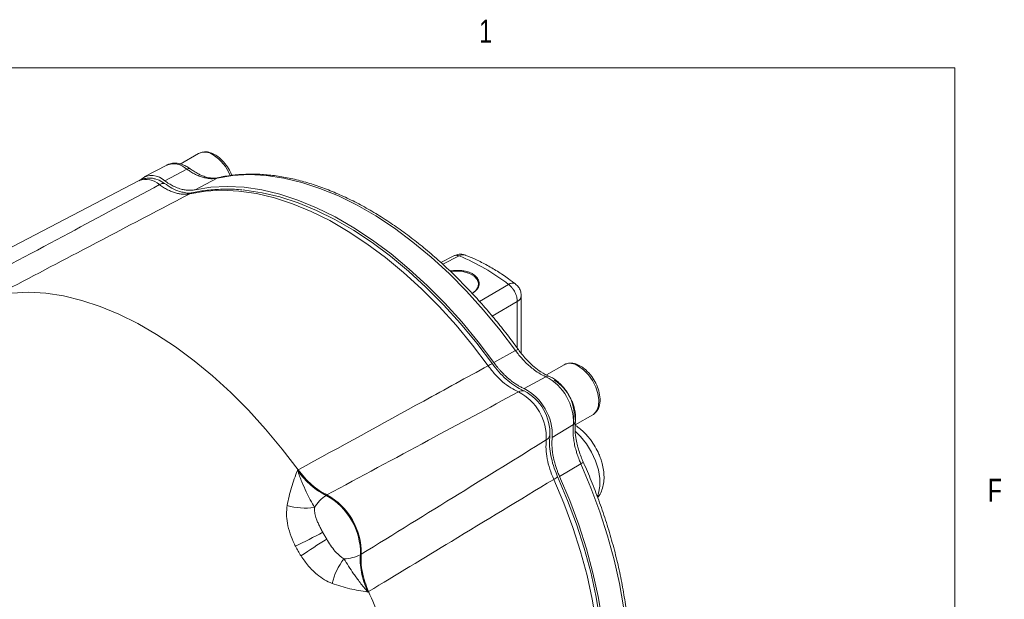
# Model space of a CAD drawing. Header units: inches. Extents: x 0.3 to 33.9, y 0.2 to 21.6.
# Tile 24 of 24: x 29.7 to 33.7, y 19.3 to 21.6. Entities that reach past the tile are written whole.
import ezdxf

# ---------------------------------------------------------------- set-up
doc = ezdxf.new("R2010")
doc.units = ezdxf.units.IN
doc.header["$MEASUREMENT"] = 0
doc.styles.add('SLDTEXTSTYLE0', font='TXT', dxfattribs={"width": 0.75})

msp = doc.modelspace()

# ---------------------------------------------------------------- linework, layer by layer
at = {"color": 7, "linetype": 'Continuous', "lineweight": 0}
for p in [(0.5229, 21.4106), (33.5229, 0.4106)]:
    msp.add_line(p, (33.5229, 21.4106), dxfattribs=at)
at = {"color": 7, "linetype": 'Continuous', "lineweight": 15}
for p, q in [((30.4505, 21.0631), (30.376, 21.0201)), ((30.3209, 21.0157), (30.2297, 20.9681)), ((30.4025, 20.9994), (30.3133, 20.9516)), ((30.526, 20.9628), (30.4359, 20.9156)), ((30.5328, 20.9645), (30.526, 20.9628)), ((30.2091, 20.9528), (29.411, 20.5365)), ((31.4872, 20.647), (31.4343, 20.6202)), ((31.7608, 20.2511), (31.761, 20.4853)), ((31.7381, 20.2618), (31.6499, 20.2134)), ((31.935, 20.2045), (31.8635, 20.1632)), ((31.8615, 20.1555), (31.7725, 20.1077)), ((31.9807, 19.9601), (32.0523, 20.0015)), ((31.9731, 19.9621), (31.8871, 19.9089)), ((32.0031, 19.8022), (31.9171, 19.75)), ((30.8522, 19.7754), (30.8553, 19.7773)), ((30.9718, 19.6755), (30.9687, 19.6736)), ((31.1078, 19.4326), (31.111, 19.4343)), ((31.1409, 19.2826), (31.1377, 19.2808))]:
    msp.add_line(p, q, dxfattribs=at)
at = {"color": 8, "linetype": 'Continuous', "lineweight": 15}
for p, q in [((31.5089, 20.6465), (31.4422, 20.6129)), ((31.5917, 20.4615), (31.7094, 20.5306)), ((31.6431, 20.4023), (31.7449, 20.4617)), ((31.7447, 20.2724), (31.7449, 20.4617))]:
    msp.add_line(p, q, dxfattribs=at)
at = {"color": 7, "linetype": 'Continuous', "lineweight": 15, "flags": 128}
for points in [[(30.2726, 20.9605), (30.2904, 20.9543), (30.3119, 20.9415)], [(30.526, 20.9628), (30.5898, 20.9734), (30.6564, 20.9769), (30.7255, 20.9734), (30.7966, 20.9629), (30.8694, 20.9455), (30.9435, 20.9213), (31.0186, 20.8903), (31.0943, 20.8528), (31.1702, 20.809), (31.2458, 20.7589), (31.3209, 20.703), (31.395, 20.6415), (31.4678, 20.5747), (31.5389, 20.5029), (31.6078, 20.4266), (31.6744, 20.3461), (31.7381, 20.2618)], [(30.4359, 20.9156), (30.4999, 20.926), (30.5666, 20.9294), (30.6357, 20.9259), (30.707, 20.9154), (30.7799, 20.8979), (30.8541, 20.8736), (30.9293, 20.8426), (31.0051, 20.805), (31.0811, 20.7611), (31.1569, 20.711), (31.2321, 20.655), (31.3063, 20.5934), (31.3792, 20.5266), (31.4503, 20.4548), (31.5194, 20.3784), (31.586, 20.2978), (31.6499, 20.2134)], [(31.6264, 20.2003), (31.5626, 20.2844), (31.4961, 20.3648), (31.4271, 20.441), (31.3561, 20.5126), (31.2834, 20.5792), (31.2093, 20.6406), (31.1343, 20.6963), (31.0587, 20.7462), (30.9829, 20.79), (30.9073, 20.8274), (30.8322, 20.8583), (30.7582, 20.8824), (30.6854, 20.8997), (30.6144, 20.9101), (30.5455, 20.9136), (30.479, 20.91), (30.4152, 20.8995)], [(30.6311, 20.9146), (30.6383, 20.9139), (30.7089, 20.9036), (30.7811, 20.8864), (30.8547, 20.8624), (30.9293, 20.8317), (31.0044, 20.7945), (31.0798, 20.751), (31.1549, 20.7015), (31.2295, 20.646), (31.3031, 20.5851), (31.3753, 20.5188), (31.4459, 20.4477), (31.5144, 20.372), (31.5806, 20.2921), (31.6439, 20.2085)], [(31.4737, 20.5837), (31.4763, 20.5841), (31.5025, 20.5851), (31.5282, 20.5819), (31.5513, 20.5746), (31.5699, 20.5638), (31.5825, 20.5505), (31.5881, 20.5357), (31.5862, 20.5205), (31.577, 20.5063), (31.5612, 20.4941)], [(30.8553, 19.7773), (30.7905, 19.862), (30.7229, 19.943), (30.653, 20.0197), (30.581, 20.0918), (30.5073, 20.159), (30.4323, 20.2208), (30.3563, 20.2771), (30.2798, 20.3275), (30.2031, 20.3718), (30.1266, 20.4097), (30.0507, 20.4411), (29.9757, 20.4659), (29.902, 20.4838), (29.83, 20.4948), (29.7601, 20.4988), (29.6925, 20.4959), (29.6277, 20.486)], [(32.0523, 20.0015), (32.0543, 20.0027), (32.0575, 20.0051), (32.0687, 20.0189), (32.0751, 20.0381), (32.0764, 20.0612), (32.0725, 20.0871), (32.0637, 20.1139), (32.0504, 20.14), (32.0336, 20.1638), (32.0143, 20.1838), (31.9937, 20.1987)], [(31.9087, 19.7498), (31.9495, 19.6531), (31.9856, 19.5559), (32.0169, 19.4588), (32.0432, 19.3621), (32.0644, 19.2663), (32.0804, 19.1721), (32.0912, 19.0798), (32.0965, 18.9899), (32.0965, 18.903), (32.0912, 18.8193), (32.0804, 18.7394), (32.0644, 18.6636), (32.0432, 18.5924), (32.0169, 18.5261), (32.0115, 18.5145)], [(31.9171, 19.75), (31.9582, 19.6525), (31.9945, 19.5544), (32.026, 19.4564), (32.0525, 19.3589), (32.0738, 19.2624), (32.0899, 19.1674), (32.1006, 19.0743), (32.106, 18.9837), (32.1059, 18.896), (32.1004, 18.8117), (32.0895, 18.7312), (32.0733, 18.6548), (32.0518, 18.5831), (32.0252, 18.5162), (32.0166, 18.498)]]:
    msp.add_lwpolyline(points, dxfattribs=at)
at = {"color": 8, "linetype": 'Continuous', "lineweight": 15, "flags": 128}
for points in [[(32.0704, 19.6695), (32.0752, 19.682), (32.0806, 19.7104), (32.0804, 19.7427), (32.0745, 19.7775), (32.0631, 19.8134), (32.0468, 19.8489), (32.0262, 19.8824), (32.0023, 19.9127), (31.9806, 19.9342)], [(32.0031, 19.8022), (32.0441, 19.7048), (32.0805, 19.6069), (32.112, 19.509), (32.1385, 19.4116), (32.1598, 19.3152), (32.1759, 19.2203), (32.1866, 19.1274), (32.192, 19.0369), (32.1919, 18.9494), (32.1864, 18.8651), (32.1755, 18.7847), (32.1593, 18.7085), (32.1378, 18.6369), (32.1112, 18.5702), (32.0796, 18.5088), (32.0542, 18.4687)], [(32.0082, 18.5223), (32.0282, 18.5741), (32.0495, 18.6457), (32.0656, 18.722), (32.0764, 18.8024), (32.0818, 18.8866), (32.0818, 18.9741), (32.0764, 19.0645), (32.0656, 19.1574), (32.0495, 19.2522), (32.0282, 19.3485), (32.0017, 19.4458), (31.9702, 19.5436), (31.9339, 19.6414), (31.8929, 19.7387)]]:
    msp.add_lwpolyline(points, dxfattribs=at)
at = {"color": 8, "linetype": 'Continuous', "lineweight": 15}
for centre, radius, start, end in [((30.4751, 21.0123), 0.0565, 52.8951, 115.7945), ((30.4131, 20.9068), 0.1786, 21.6921, 57.4532), ((30.3484, 20.941), 0.0796, 47.1764, 110.2021), ((30.2368, 20.8775), 0.0802, 47.0836, 110.1835), ((30.4333, 20.8649), 0.0391, 102.6791, 117.6398), ((31.5254, 20.6192), 0.0319, 70.3304, 121.1529), ((31.7252, 20.5111), 0.0251, 60.4681, 129.1187), ((31.7319, 20.4879), 0.0293, 296.436, 354.9525), ((31.9596, 20.1537), 0.0565, 52.8951, 115.7945)]:
    msp.add_arc(centre, radius, start, end, dxfattribs=at)
at = {"color": 7, "linetype": 'Continuous', "lineweight": 15}
for centre, radius, start, end in [((30.2613, 20.9001), 0.0732, 44.719, 128.297), ((30.3101, 20.9055), 0.036, 87.2583, 121.3878), ((31.2001, 19.8813), 0.8252, 51.8899, 68.0223), ((31.6738, 20.1218), 0.0917, 109.0071, 121.1356), ((31.7654, 19.9713), 0.2078, 357.4821, 62.4557), ((31.8101, 19.9988), 0.1659, 350.5003, 59.3568), ((31.7673, 20.0645), 0.0342, 81.5276, 120.05), ((31.6539, 19.9085), 0.2091, 357.41, 62.59), ((31.6824, 19.9249), 0.1954, 357.41, 62.59), ((31.6726, 19.9177), 0.2147, 357.6578, 62.2801), ((31.8457, 19.9287), 0.0342, 299.9437, 338.4647), ((31.8486, 19.8191), 0.0918, 298.8599, 310.9779), ((31.0542, 19.5429), 0.1562, 123.1956, 148.6362), ((30.8405, 19.4389), 0.2674, 358.6405, 61.3595), ((30.8435, 19.4406), 0.2676, 358.6457, 61.3543), ((30.8845, 19.8827), 0.2611, 253.4216, 278.0052), ((29.8618, 21.5314), 2.286, 295.4397, 298.565), ((32.1665, 17.54), 2.2921, 121.4387, 124.5558), ((31.2469, 19.2551), 0.2612, 141.998, 166.5762), ((31.0374, 19.572), 0.1562, 271.3629, 296.7994), ((28.8206, 18.2597), 2.5358, 21.2069, 23.7876)]:
    msp.add_arc(centre, radius, start, end, dxfattribs=at)
for points, knots in [([(30.5849, 20.9736), (30.5833, 20.9782), (30.5781, 20.9927), (30.5626, 21.0172), (30.542, 21.0406), (30.5194, 21.0574), (30.4974, 21.0677), (30.4726, 21.0719), (30.4582, 21.0662), (30.4505, 21.0631)], [0, 0, 0, 0, 0.073343, 0.226437, 0.410417, 0.529526, 0.667369, 0.824286, 1, 1, 1, 1]), ([(30.4166, 21.0004), (30.4121, 21.0035), (30.4021, 21.0105), (30.3858, 21.018), (30.3677, 21.0231), (30.3492, 21.024), (30.3329, 21.0216), (30.3241, 21.0167), (30.3208, 21.0149)], [0, 0, 0, 0, 0.146883, 0.325257, 0.507958, 0.693398, 0.882083, 1, 1, 1, 1]), ([(30.4025, 20.9994), (30.4065, 20.9966), (30.4161, 20.9899), (30.4299, 20.9818), (30.4456, 20.9741), (30.4617, 20.9674), (30.4806, 20.9628), (30.5029, 20.9592), (30.5177, 20.9615), (30.526, 20.9628)], [0, 0, 0, 0, 0.093134, 0.221777, 0.318053, 0.456595, 0.594338, 0.772833, 1, 1, 1, 1]), ([(30.5326, 20.9649), (30.5236, 20.9635), (30.5074, 20.9611), (30.4829, 20.9664), (30.4642, 20.9725), (30.4475, 20.981), (30.4324, 20.9895), (30.4214, 20.9972), (30.4167, 21.0005)], [0, 0, 0, 0, 0.259046, 0.465773, 0.620948, 0.729271, 0.884384, 1, 1, 1, 1]), ([(30.2735, 20.9597), (30.2687, 20.9608), (30.2565, 20.9638), (30.2366, 20.9623), (30.2195, 20.9587), (30.2115, 20.9535), (30.2096, 20.9524)], [0, 0, 0, 0, 0.224307, 0.567439, 0.902899, 1, 1, 1, 1]), ([(31.7495, 20.2658), (31.747, 20.2693), (31.7304, 20.2927), (31.6976, 20.3355), (31.6508, 20.3941), (31.6009, 20.4522), (31.5486, 20.5093), (31.4941, 20.5646), (31.4378, 20.6177), (31.3801, 20.6682), (31.3211, 20.7158), (31.2611, 20.76), (31.2003, 20.8007), (31.1391, 20.8377), (31.0776, 20.8707), (31.016, 20.8997), (30.9545, 20.9243), (30.8934, 20.9446), (30.8328, 20.9605), (30.7729, 20.9717), (30.7139, 20.9781), (30.6558, 20.9799), (30.5992, 20.9763), (30.5574, 20.971), (30.5353, 20.9653), (30.531, 20.9641)], [0, 0, 0, 0, 0.007194, 0.047909, 0.090304, 0.133977, 0.178607, 0.223968, 0.269895, 0.316263, 0.36298, 0.409976, 0.457199, 0.50461, 0.552184, 0.599904, 0.647759, 0.695752, 0.743889, 0.792191, 0.840688, 0.889421, 0.938449, 0.98785, 1, 1, 1, 1]), ([(29.5112, 20.5186), (29.649, 20.5923), (29.9093, 20.7314), (30.1692, 20.8707), (30.2914, 20.9363)], [0, 0, 0, 0, 0.5296757, 1, 1, 1, 1]), ([(30.4152, 20.8995), (30.4108, 20.8987), (30.4019, 20.8971), (30.3874, 20.8971), (30.3722, 20.8988), (30.3565, 20.9026), (30.3406, 20.9082), (30.3244, 20.9156), (30.308, 20.9248), (30.2969, 20.9324), (30.2914, 20.9363)], [0, 0, 0, 0, 0.122352, 0.245715, 0.372298, 0.500002, 0.622352, 0.745715, 0.872297, 1, 1, 1, 1]), ([(30.3119, 20.9415), (30.322, 20.9347), (30.3425, 20.921), (30.3697, 20.9088), (30.3858, 20.9056), (30.392, 20.9043)], [0, 0, 0, 0, 0.374961, 0.760796, 1, 1, 1, 1]), ([(30.3133, 20.9516), (30.319, 20.9477), (30.3276, 20.9418), (30.339, 20.9352), (30.3481, 20.9304), (30.3619, 20.924), (30.3781, 20.9183), (30.3939, 20.9148), (30.4049, 20.9136), (30.4132, 20.9132), (30.421, 20.9134), (30.4286, 20.9141), (30.4335, 20.9151), (30.4359, 20.9156)], [0, 0, 0, 0, 0.132641, 0.198981, 0.26691, 0.342325, 0.522376, 0.649051, 0.727894, 0.795528, 0.863326, 0.931578, 1, 1, 1, 1]), ([(30.6276, 20.9148), (30.6251, 20.9151), (30.6006, 20.9182), (30.5555, 20.9186), (30.4939, 20.9154), (30.4508, 20.9087), (30.4285, 20.9038), (30.4247, 20.903)], [0, 0, 0, 0, 0.034524, 0.344819, 0.653392, 0.941465, 1, 1, 1, 1]), ([(30.4152, 20.8995), (30.2702, 20.8233), (30.0077, 20.6855), (29.7451, 20.5477), (29.6277, 20.486)], [0, 0, 0, 0, 0.55255, 1, 1, 1, 1]), ([(30.4244, 20.9033), (30.4229, 20.9029), (30.4176, 20.9014), (30.4068, 20.901), (30.396, 20.9033), (30.3919, 20.9042)], [0, 0, 0, 0, 0.197142, 0.694918, 1, 1, 1, 1]), ([(31.5357, 20.6486), (31.5319, 20.6501), (31.5219, 20.6542), (31.5045, 20.6538), (31.4927, 20.6491), (31.4873, 20.647)], [0, 0, 0, 0, 0.244187, 0.649596, 1, 1, 1, 1]), ([(31.7375, 20.5326), (31.7282, 20.5397), (31.704, 20.5584), (31.664, 20.5848), (31.6177, 20.6119), (31.5749, 20.6336), (31.5477, 20.6443), (31.536, 20.6489)], [0, 0, 0, 0, 0.140568, 0.368128, 0.597361, 0.827989, 1, 1, 1, 1]), ([(31.472, 20.5848), (31.4737, 20.5852), (31.4809, 20.5867), (31.4942, 20.5877), (31.5112, 20.5877), (31.5273, 20.586), (31.5424, 20.5826), (31.5556, 20.5779), (31.567, 20.5717), (31.5761, 20.5646), (31.5832, 20.5566), (31.5878, 20.548), (31.5902, 20.5389), (31.59, 20.5295), (31.5873, 20.5202), (31.5821, 20.5111), (31.5741, 20.5028), (31.5666, 20.4968), (31.5611, 20.4942), (31.5599, 20.4936)], [0, 0, 0, 0, 0.021378, 0.091763, 0.157729, 0.225803, 0.288529, 0.353246, 0.413209, 0.474967, 0.534085, 0.594848, 0.655334, 0.717429, 0.780683, 0.845616, 0.911803, 0.979793, 1, 1, 1, 1]), ([(31.7449, 20.4617), (31.7445, 20.4676), (31.7438, 20.4798), (31.7365, 20.4984), (31.7276, 20.5126), (31.7186, 20.5231), (31.7126, 20.528), (31.7094, 20.5306)], [0, 0, 0, 0, 0.241771, 0.499322, 0.700331, 0.837915, 1, 1, 1, 1]), ([(31.7607, 20.4854), (31.7606, 20.4893), (31.7604, 20.4987), (31.7549, 20.5131), (31.747, 20.5256), (31.7396, 20.5307), (31.7371, 20.5324)], [0, 0, 0, 0, 0.212441, 0.51184, 0.837687, 1, 1, 1, 1]), ([(31.7381, 20.2618), (31.7415, 20.2573), (31.7495, 20.2465), (31.7617, 20.232), (31.7762, 20.2165), (31.7914, 20.2014), (31.8108, 20.1858), (31.8342, 20.1686), (31.8517, 20.1602), (31.8615, 20.1555)], [0, 0, 0, 0, 0.0931339, 0.221777, 0.3180535, 0.4565953, 0.5943378, 0.7728327, 1, 1, 1, 1]), ([(31.8753, 20.1568), (31.8639, 20.1624), (31.8433, 20.1724), (31.816, 20.1936), (31.7958, 20.2114), (31.7788, 20.2296), (31.7638, 20.2467), (31.7538, 20.2601), (31.7495, 20.2659)], [0, 0, 0, 0, 0.260314, 0.467834, 0.623259, 0.731435, 0.885578, 1, 1, 1, 1]), ([(30.8553, 19.7773), (31.0252, 19.8705), (31.2822, 20.0116), (31.5393, 20.1525), (31.6264, 20.2003)], [0, 0, 0, 0, 0.661168, 1, 1, 1, 1]), ([(31.7502, 20.0941), (31.7395, 20.0993), (31.7179, 20.1099), (31.6857, 20.1344), (31.6544, 20.1643), (31.6358, 20.1882), (31.6264, 20.2003)], [0, 0, 0, 0, 0.245724, 0.500002, 0.745724, 1, 1, 1, 1]), ([(31.6439, 20.2085), (31.6525, 20.1973), (31.67, 20.1746), (31.6992, 20.1456), (31.7298, 20.1213), (31.7543, 20.1064), (31.7685, 20.1001), (31.7723, 20.0984)], [0, 0, 0, 0, 0.225412, 0.457361, 0.682763, 0.914702, 1, 1, 1, 1]), ([(31.6499, 20.2134), (31.6547, 20.2071), (31.6619, 20.1975), (31.672, 20.1855), (31.6802, 20.1763), (31.6889, 20.1672), (31.6997, 20.1567), (31.7107, 20.147), (31.7238, 20.1365), (31.7365, 20.1273), (31.749, 20.1196), (31.7607, 20.1131), (31.768, 20.1097), (31.7725, 20.1077)], [0, 0, 0, 0, 0.132623, 0.198953, 0.266873, 0.342283, 0.417807, 0.531019, 0.606546, 0.727921, 0.829312, 0.896921, 1, 1, 1, 1]), ([(32.0551, 20.0039), (32.0594, 20.0072), (32.0685, 20.0141), (32.079, 20.0348), (32.0829, 20.0637), (32.0772, 20.0976), (32.0652, 20.1288), (32.0473, 20.1587), (32.0264, 20.182), (32.0039, 20.1988), (31.9819, 20.2091), (31.9571, 20.2133), (31.9427, 20.2076), (31.935, 20.2045)], [0, 0, 0, 0, 0.064883, 0.137529, 0.260506, 0.360954, 0.455295, 0.545286, 0.653433, 0.723447, 0.804474, 0.896712, 1, 1, 1, 1]), ([(31.9549, 20.0807), (31.9497, 20.089), (31.9423, 20.1008), (31.9295, 20.1164), (31.9179, 20.1285), (31.9033, 20.1408), (31.8891, 20.1505), (31.8794, 20.1547), (31.8753, 20.1565)], [0, 0, 0, 0, 0.249086, 0.350398, 0.51679, 0.68681, 0.867276, 1, 1, 1, 1]), ([(31.7502, 20.0941), (31.6281, 20.0285), (31.3684, 19.8891), (31.1091, 19.7494), (30.9718, 19.6755)], [0, 0, 0, 0, 0.4703254, 1, 1, 1, 1]), ([(31.9807, 19.9736), (31.9813, 19.9785), (31.9826, 19.9897), (31.9809, 20.0084), (31.9772, 20.0271), (31.9719, 20.0445), (31.965, 20.062), (31.9586, 20.0739), (31.9549, 20.0807)], [0, 0, 0, 0, 0.145146, 0.335967, 0.521261, 0.657987, 0.808285, 1, 1, 1, 1]), ([(31.9731, 19.9621), (31.9722, 19.9513), (31.9706, 19.932), (31.9737, 19.9031), (31.9776, 19.8785), (31.983, 19.8578), (31.9891, 19.8375), (31.9956, 19.8197), (32.0009, 19.8074), (32.0031, 19.8022)], [0, 0, 0, 0, 0.227167, 0.405662, 0.543405, 0.681946, 0.778223, 0.906866, 1, 1, 1, 1]), ([(32.0124, 19.8101), (32.0095, 19.8166), (32.0029, 19.832), (31.9956, 19.8536), (31.9884, 19.8774), (31.9832, 19.9037), (31.9785, 19.9379), (31.9801, 19.9607), (31.9811, 19.9734)], [0, 0, 0, 0, 0.114426, 0.268574, 0.376751, 0.532176, 0.739692, 1, 1, 1, 1]), ([(32.062, 19.8703), (32.0556, 19.8806), (32.0466, 19.8949), (32.0313, 19.9138), (32.0177, 19.9287), (32.0003, 19.944), (31.9879, 19.9539), (31.9809, 19.9578), (31.9806, 19.9579)], [0, 0, 0, 0, 0.2902421, 0.4042741, 0.5928927, 0.7862213, 0.9923101, 1, 1, 1, 1]), ([(31.111, 19.4343), (31.2437, 19.5163), (31.4943, 19.671), (31.7449, 19.8261), (31.8628, 19.899)], [0, 0, 0, 0, 0.5296757, 1, 1, 1, 1]), ([(31.8929, 19.7387), (31.8873, 19.7525), (31.8759, 19.7805), (31.8656, 19.8222), (31.8604, 19.8627), (31.862, 19.8868), (31.8628, 19.899)], [0, 0, 0, 0, 0.2457241, 0.5000016, 0.7457236, 1, 1, 1, 1]), ([(31.8776, 19.9161), (31.8767, 19.9049), (31.875, 19.8821), (31.8791, 19.8443), (31.8879, 19.8048), (31.8987, 19.773), (31.9066, 19.7547), (31.9087, 19.7498)], [0, 0, 0, 0, 0.225412, 0.457361, 0.682763, 0.914702, 1, 1, 1, 1]), ([(31.8871, 19.9089), (31.8865, 19.9027), (31.8857, 19.8933), (31.8857, 19.88), (31.8861, 19.8694), (31.887, 19.858), (31.8887, 19.8441), (31.8912, 19.8298), (31.8951, 19.8128), (31.8996, 19.7963), (31.905, 19.7802), (31.9106, 19.7651), (31.9147, 19.7557), (31.9171, 19.75)], [0, 0, 0, 0, 0.132632, 0.198967, 0.266892, 0.342302, 0.417825, 0.531038, 0.606564, 0.727939, 0.829323, 0.896928, 1, 1, 1, 1]), ([(32.0714, 19.6648), (32.0736, 19.6675), (32.0813, 19.6768), (32.0896, 19.6963), (32.0962, 19.7219), (32.098, 19.7489), (32.0959, 19.776), (32.091, 19.8006), (32.0843, 19.8224), (32.0755, 19.8452), (32.0671, 19.8607), (32.062, 19.8703)], [0, 0, 0, 0, 0.05223, 0.17865, 0.309373, 0.440014, 0.563049, 0.685687, 0.775713, 0.861307, 1, 1, 1, 1]), ([(32.0553, 18.4685), (32.0628, 18.4793), (32.0813, 18.5056), (32.1067, 18.5523), (32.1318, 18.6077), (32.1531, 18.6668), (32.1705, 18.7293), (32.1841, 18.7949), (32.1938, 18.8635), (32.1995, 18.9346), (32.2013, 19.0081), (32.1992, 19.0837), (32.1932, 19.161), (32.1834, 19.2398), (32.1698, 19.3198), (32.1525, 19.4006), (32.1317, 19.4818), (32.1075, 19.5629), (32.0801, 19.6434), (32.0499, 19.7222), (32.0272, 19.7776), (32.0139, 19.8064), (32.0122, 19.81)], [0, 0, 0, 0, 0.036765, 0.09034, 0.143994, 0.197701, 0.251439, 0.305187, 0.358926, 0.412642, 0.466319, 0.519944, 0.573504, 0.626984, 0.68036, 0.733597, 0.786642, 0.839399, 0.891692, 0.943157, 0.992885, 1, 1, 1, 1]), ([(30.81, 19.6325), (30.8151, 19.657), (30.8229, 19.6941), (30.8391, 19.7405), (30.8477, 19.7637), (30.8521, 19.7753), (30.8522, 19.7754)], [0, 0, 0, 0, 0.493398, 0.745029, 0.997453, 1, 1, 1, 1]), ([(30.8522, 19.7754), (30.8522, 19.7753), (30.8576, 19.7592), (30.8692, 19.7289), (30.8925, 19.6775), (30.9098, 19.6449), (30.9208, 19.6242)], [0, 0, 0, 0, 0.00233, 0.278135, 0.541057, 1, 1, 1, 1]), ([(30.8522, 19.7754), (30.8527, 19.7747), (30.8612, 19.763), (30.8791, 19.7411), (30.9074, 19.7133), (30.9377, 19.6897), (30.9582, 19.679), (30.9687, 19.6736)], [0, 0, 0, 0, 0.014322, 0.253699, 0.500028, 0.74622, 1, 1, 1, 1]), ([(30.8553, 19.7773), (30.8639, 19.7662), (30.8814, 19.7438), (30.9104, 19.7156), (30.9409, 19.6917), (30.9614, 19.6809), (30.9718, 19.6755)], [0, 0, 0, 0, 0.246215, 0.500001, 0.746214, 1, 1, 1, 1]), ([(31.8929, 19.7387), (31.7544, 19.6547), (31.5038, 19.5026), (31.2531, 19.3506), (31.1409, 19.2826)], [0, 0, 0, 0, 0.55255, 1, 1, 1, 1]), ([(30.8437, 19.467), (30.8423, 19.4699), (30.8341, 19.4863), (30.8214, 19.5176), (30.8108, 19.5585), (30.8064, 19.5975), (30.8088, 19.6207), (30.81, 19.6325)], [0, 0, 0, 0, 0.054789, 0.306864, 0.566571, 0.779999, 1, 1, 1, 1]), ([(30.9208, 19.6242), (30.921, 19.6176), (30.9215, 19.6043), (30.9263, 19.5856), (30.9324, 19.5688), (30.9391, 19.5538), (30.9466, 19.5387), (30.9521, 19.5287), (30.9548, 19.5236)], [0, 0, 0, 0, 0.1965531, 0.3995773, 0.546778, 0.6953207, 0.8472047, 1, 1, 1, 1]), ([(30.971, 19.4956), (30.9722, 19.4936), (30.9786, 19.4831), (30.9908, 19.4643), (31.0115, 19.4368), (31.0301, 19.4237), (31.0411, 19.4159)], [0, 0, 0, 0, 0.0616032, 0.3284686, 0.6011933, 1, 1, 1, 1]), ([(30.9929, 19.3157), (30.9824, 19.3204), (30.9612, 19.3299), (30.9287, 19.3537), (30.8959, 19.3859), (30.8764, 19.4136), (30.8665, 19.4277)], [0, 0, 0, 0, 0.21336, 0.43352, 0.711269, 1, 1, 1, 1]), ([(31.0411, 19.4159), (31.0535, 19.396), (31.0731, 19.3647), (31.106, 19.3187), (31.1264, 19.2936), (31.1377, 19.2809), (31.1377, 19.2808)], [0, 0, 0, 0, 0.458943, 0.721865, 0.99767, 1, 1, 1, 1]), ([(31.1078, 19.4326), (31.1073, 19.4215), (31.1062, 19.3991), (31.1112, 19.3615), (31.121, 19.3216), (31.1321, 19.2945), (31.1377, 19.2808)], [0, 0, 0, 0, 0.239385, 0.485722, 0.738731, 1, 1, 1, 1]), ([(31.111, 19.4343), (31.1105, 19.4229), (31.1096, 19.3999), (31.1149, 19.3619), (31.1248, 19.3223), (31.1355, 19.2959), (31.1409, 19.2826)], [0, 0, 0, 0, 0.246215, 0.500001, 0.746214, 1, 1, 1, 1]), ([(31.1377, 19.2808), (31.1376, 19.2808), (31.1254, 19.2828), (31.101, 19.2869), (31.0527, 19.296), (31.0167, 19.3079), (30.9929, 19.3157)], [0, 0, 0, 0, 0.002547, 0.254971, 0.506602, 1, 1, 1, 1])]:
    msp.add_open_spline(points, degree=3, knots=knots, dxfattribs=at)
at = {"color": 8, "linetype": 'Continuous', "lineweight": 15}
for points, knots in [([(30.4164, 21.0006), (30.4163, 21.0007), (30.4151, 21.0024), (30.4103, 21.0026), (30.4051, 21.0005), (30.4025, 20.9994)], [0, 0, 0, 0, 0.027163, 0.513581, 1, 1, 1, 1]), ([(31.5089, 20.6465), (31.5059, 20.6475), (31.5002, 20.6494), (31.4928, 20.6494), (31.4892, 20.6474), (31.4874, 20.6464)], [0, 0, 0, 0, 0.38536, 0.712462, 1, 1, 1, 1]), ([(31.7491, 20.2655), (31.7491, 20.2658), (31.7491, 20.2667), (31.7454, 20.2656), (31.7405, 20.2631), (31.7381, 20.2618)], [0, 0, 0, 0, 0.164821, 0.58241, 1, 1, 1, 1]), ([(31.8753, 20.1565), (31.8735, 20.1572), (31.8693, 20.1588), (31.8643, 20.1567), (31.8615, 20.1555)], [0, 0, 0, 0, 0.437648, 1, 1, 1, 1]), ([(31.9807, 19.9736), (31.9804, 19.9717), (31.9798, 19.9672), (31.9755, 19.964), (31.9731, 19.9621)], [0, 0, 0, 0, 0.437879, 1, 1, 1, 1]), ([(32.0119, 19.8099), (32.0121, 19.8097), (32.0129, 19.8092), (32.0101, 19.8066), (32.0055, 19.8036), (32.0031, 19.8022)], [0, 0, 0, 0, 0.165506, 0.582753, 1, 1, 1, 1])]:
    msp.add_open_spline(points, degree=3, knots=knots, dxfattribs=at)
at = {"color": 7, "linetype": 'Continuous', "lineweight": 15}
for points in [[(30.9548, 19.5236), (30.9575, 19.5189), (30.9627, 19.5095), (30.9683, 19.5002), (30.971, 19.4956)], [(30.8665, 19.4277), (30.8624, 19.4341), (30.8543, 19.4469), (30.8473, 19.4603), (30.8437, 19.467)]]:
    msp.add_open_spline(points, degree=3, dxfattribs=at)

# ---------------------------------------------------------------- texts
at = {"color": 7, "linetype": 'Continuous', "lineweight": 0, "char_height": 0.0938, "attachment_point": 1, "style": 'SLDTEXTSTYLE0'}
for s, insert in [('1', (31.5904, 21.6067)), ('F', (33.6564, 19.7413))]:
    msp.add_mtext(s, dxfattribs=dict(at, insert=insert))

doc.saveas('drawing.dxf')
